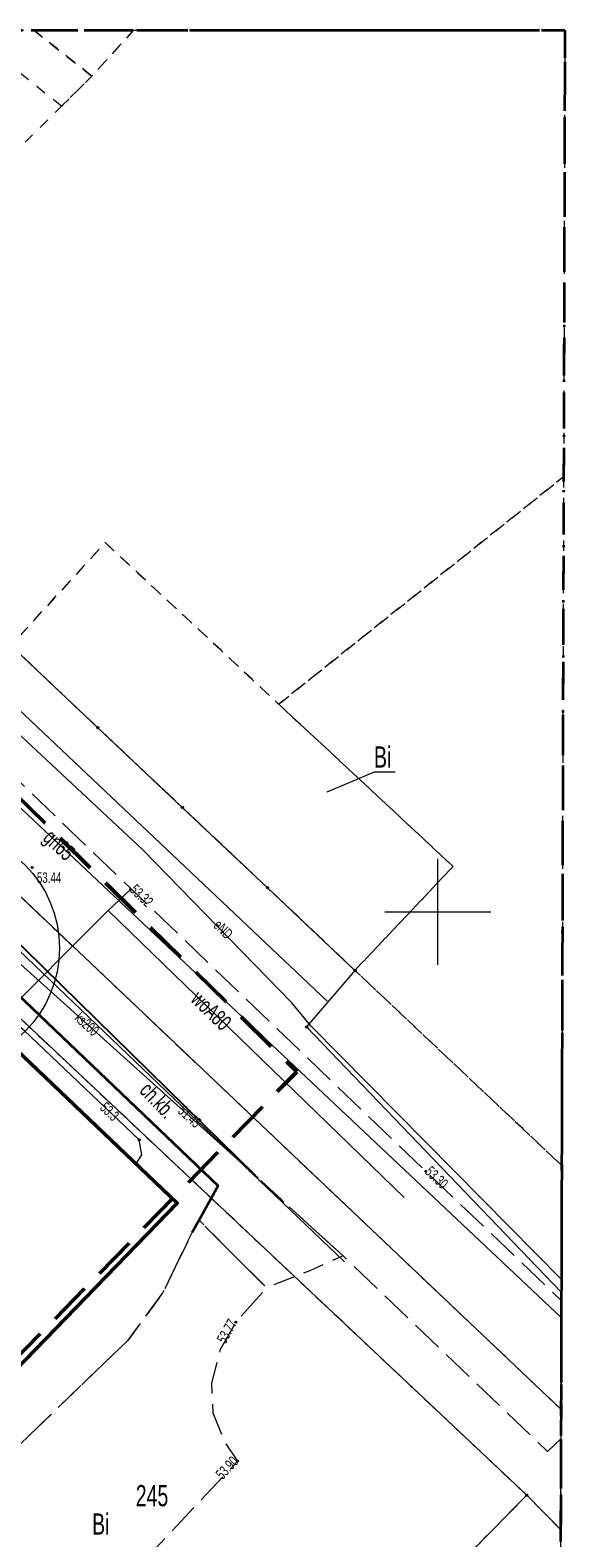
# Model space of a CAD drawing. Header units: metres. Extents: x 5507792 to 5507956, y 5948884 to 5948992.
# Tile 24 of 24: x 5507931 to 5507956, y 5948920 to 5948992. Entities that reach past the tile are written whole.
import ezdxf
from ezdxf.enums import TextEntityAlignment as Align

# ---------------------------------------------------------------- set-up
doc = ezdxf.new("R2010")
doc.units = ezdxf.units.M
for name, pattern in [('L_0_02', [0]), ('L_0_03', [1, 0.5, -0.5]), ('L_0_04', [1.5, 1, -0.5]), ('L_0_06', [2, 1.5, -0.5]), ('L_0_0C', [3, 2, -1]), ('L_0_4E', [2.5, 1.5, -1]), ('L_0_B1', [2.5, 1.5, -0.5, 0, -0.5])]:
    doc.linetypes.add(name, pattern=pattern)
doc.layers.get('0').update_dxf_attribs({"linetype": 'CONTINUOUS', "lineweight": 18})
for name, color, linetype, lineweight in [('1_roslinnosc', 102, 'CONTINUOUS', 5), ('312-budynek ewidencyjny', 7, 'CONTINUOUS', 18), ('EGB_Budynek', 7, 'CONTINUOUS', 50), ('EGB_DzialkaEwidencyjna', 7, 'L_0_02', 18), ('EGB_JednostkaEwidencyjna', 7, 'CONTINUOUS', 18), ('EGB_KonturUzytkuGruntowego', 96, 'L_0_03', 18), ('EGB_ObrebEwidencyjny', 7, 'CONTINUOUS', 18), ('EGB_PunktGraniczny', 7, 'CONTINUOUS', 18), ('GES_PrzewodElektroenergetyczny', 1, 'CONTINUOUS', 18), ('GES_PrzewodGazowy', 52, 'CONTINUOUS', 18), ('GES_PrzewodKanalizacyjny', 36, 'CONTINUOUS', 18), ('GES_PrzewodKanalizacyjny-Projektowany', 36, 'CONTINUOUS', 18), ('GES_PrzewodTelekomunikacyjny', 30, 'CONTINUOUS', 18), ('GES_PrzewodWodociagowy', 5, 'CONTINUOUS', 18), ('GES_Rzedna', 7, 'CONTINUOUS', 18), ('OT_Komunikacja', 7, 'CONTINUOUS', 18), ('OT_Ogrodzenia', 7, 'CONTINUOUS', 18), ('OT_Rzedna', 7, 'CONTINUOUS', 18), ('OT_ZagospodarowanieTerenu', 7, 'CONTINUOUS', 18), ('OTKC', 7, 'CONTINUOUS', 13), ('OTKJ', 7, 'CONTINUOUS', 13), ('OTKK', 7, 'CONTINUOUS', 13), ('OTKU', 7, 'CONTINUOUS', 13), ('OTOO', 7, 'CONTINUOUS', 13), ('OTRS', 7, 'CONTINUOUS', 13), ('OTZT', 7, 'CONTINUOUS', 18), ('SUEP', 7, 'CONTINUOUS', 13), ('SUGP', 7, 'CONTINUOUS', 18), ('SUKP', 7, 'CONTINUOUS', 13), ('SUTP', 7, 'CONTINUOUS', 13), ('SUWP', 7, 'CONTINUOUS', 13), ('Zakres', 5, 'L_0_0C', 50)]:
    doc.layers.add(name, color=color, linetype=linetype, lineweight=lineweight)
doc.styles.get("Standard").update_dxf_attribs({"font": 'arial.ttf'})
doc.linetypes.add('L_0_15_SHX', pattern='A,0,-0.375,-0.75,-0.75,-0.75,-0.75,-0.75,[1,Nowogard 244.shx,S=0.05,R=0,X=0,Y=0],-0.75,-0.75,-0.75,-0.75,-0.375', length=7.5)

# ---------------------------------------------------------------- blocks, each defined once
blk = doc.blocks.new('L_0_02_2')
at = {"color": 0}
blk.add_point((0, 0), dxfattribs=at)
blk = doc.blocks.new('L_0_02_1')
at = {"color": 0}
blk.add_point((0, 0), dxfattribs=at)
blk = doc.blocks.new('EGPG_N')
at = {"linetype": 'Continuous', "lineweight": 13}
blk.add_hatch(color=0, dxfattribs=at).paths.add_polyline_path([(0, -0.1, 1), (0, 0.1, 1)])
at = {"color": 0, "linetype": 'Continuous', "lineweight": 13}
blk.add_circle((0, 0), 0.1, dxfattribs=at)
blk = doc.blocks.new('SUPS01_07')
at = {"linetype": 'Continuous', "lineweight": 13}
blk.add_hatch(color=0, dxfattribs=at).paths.add_polyline_path([(0, -0.09, 1), (0, 0.09, 1)])
at = {"color": 0, "linetype": 'Continuous', "lineweight": 13}
blk.add_circle((0, 0), 0.0906, dxfattribs=at)
blk = doc.blocks.new('SUPS01_05')
at = {"linetype": 'Continuous', "lineweight": 13}
blk.add_hatch(color=0, dxfattribs=at).paths.add_polyline_path([(0, -0.09, 1), (0, 0.09, 1)])
at = {"color": 0, "linetype": 'Continuous', "lineweight": 13}
blk.add_circle((0, 0), 0.0906, dxfattribs=at)
blk = doc.blocks.new('OTRS')
at = {"linetype": 'Continuous', "lineweight": 13}
blk.add_hatch(color=0, dxfattribs=at).paths.add_polyline_path([(0, -0.09, 1), (0, 0.09, 1)])
at = {"color": 0, "linetype": 'Continuous', "lineweight": 13}
blk.add_circle((0, 0), 0.0906, dxfattribs=at)

msp = doc.modelspace()

# ---------------------------------------------------------------- linework, layer by layer
at = {"linetype": 'Continuous', "lineweight": 18, "flags": 128}
for points in [[(5507950, 5948947.5), (5507950, 5948952.5)], [(5507947.5, 5948950), (5507952.5, 5948950)]]:
    msp.add_lwpolyline(points, dxfattribs=at)
at = {"layer": '1_roslinnosc', "color": 52, "linetype": 'Continuous', "true_color": 0xc8c92d}
msp.add_circle((5507926.603, 5948948.291), 5.541, dxfattribs=at)
at = {"layer": '312-budynek ewidencyjny', "linetype": 'Continuous', "lineweight": 18, "flags": 128}
for points in [[(5507929.74, 5948943.85), (5507937.7, 5948936.26)], [(5507937.7, 5948936.26), (5507926.67, 5948924.89)]]:
    msp.add_lwpolyline(points, dxfattribs=at)
at = {"layer": 'EGB_Budynek', "linetype": 'Continuous', "lineweight": 50, "flags": 128}
msp.add_lwpolyline([(5507926.67, 5948924.89), (5507925.56, 5948925.96), (5507919.29, 5948931.94), (5507918.73, 5948932.46), (5507929.74, 5948943.85), (5507937.7, 5948936.26)], close=True, dxfattribs=at)
at = {"layer": 'EGB_DzialkaEwidencyjna', "linetype": 'CONTINUOUS', "lineweight": 18}
for p, q in [((5507929.85, 5948962.57), (5507933.95, 5948958.69)), ((5507933.95, 5948958.69), (5507937.94, 5948954.93)), ((5507937.94, 5948954.93), (5507941.96, 5948951.14)), ((5507941.96, 5948951.14), (5507946.09, 5948947.24)), ((5507927.05, 5948948.02), (5507954.2, 5948922.48)), ((5507954.2, 5948922.48), (5507927.05, 5948948.02)), ((5507946.09, 5948947.24), (5507943.81, 5948944.57)), ((5507943.81, 5948944.57), (5507955.832, 5948932.05)), ((5507955.832, 5948932.05), (5507955.801, 5948920.855)), ((5507954.2, 5948922.48), (5507920.01, 5948887.7)), ((5507955.801, 5948920.855), (5507954.2, 5948922.48))]:
    msp.add_line(p, q, dxfattribs=at)
at = {"layer": 'EGB_JednostkaEwidencyjna', "linetype": 'L_0_B1', "lineweight": 35, "flags": 128}
msp.add_lwpolyline([(5507848.3, 5948991.6), (5507956, 5948991.6), (5507955.7, 5948885), (5507846.5, 5948885)], close=True, dxfattribs=at)
at = {"layer": 'EGB_KonturUzytkuGruntowego', "color": 96, "linetype": 'L_0_03', "lineweight": 18, "flags": 128}
for points in [[(5507894.34, 5948991.6), (5507903.94, 5948982.75), (5507914.13, 5948979.31), (5507918.59, 5948975.04), (5507923.29, 5948970.55), (5507929.85, 5948962.57), (5507933.95, 5948958.69), (5507937.94, 5948954.93), (5507941.96, 5948951.14), (5507946.09, 5948947.24), (5507955.849, 5948938.036), (5507955.801, 5948920.855), (5507954.2, 5948922.48), (5507927.05, 5948948.02), (5507902.32, 5948970.92), (5507895.7, 5948976.72), (5507879.143, 5948991.6)], [(5507956, 5948991.6), (5507955.941, 5948970.529), (5507942.49, 5948959.8), (5507938.47, 5948963.55), (5507934.3, 5948967.42), (5507929.85, 5948962.57), (5507923.29, 5948970.55), (5507928.01, 5948975.2), (5507923.51, 5948979.35), (5507927.67, 5948983.5), (5507932.24, 5948988.01), (5507933.67, 5948989.43), (5507935.634, 5948991.6)], [(5507932.24, 5948988.01), (5507927.718, 5948991.6), (5507930.918, 5948991.6), (5507933.67, 5948989.43)], [(5507935.634, 5948991.6), (5507933.67, 5948989.43), (5507930.918, 5948991.6)], [(5507955.941, 5948970.529), (5507955.849, 5948938.036), (5507946.09, 5948947.24), (5507950.72, 5948952.14), (5507946.55, 5948956.03), (5507942.49, 5948959.8)], [(5507946.09, 5948947.24), (5507941.96, 5948951.14), (5507937.94, 5948954.93), (5507933.95, 5948958.69), (5507929.85, 5948962.57), (5507934.3, 5948967.42), (5507938.47, 5948963.55), (5507942.49, 5948959.8), (5507946.55, 5948956.03), (5507950.72, 5948952.14)], [(5507920.01, 5948887.7), (5507915.01, 5948894.29), (5507899.59, 5948919.1), (5507927.05, 5948948.02), (5507954.2, 5948922.48)], [(5507955.775, 5948911.783), (5507952.94, 5948908.67), (5507930.197, 5948885), (5507922.562, 5948885), (5507920.01, 5948887.7), (5507954.2, 5948922.48), (5507955.801, 5948920.855)]]:
    msp.add_lwpolyline(points, close=True, dxfattribs=at)
at = {"layer": 'EGB_KonturUzytkuGruntowego', "color": 7, "linetype": 'Continuous', "lineweight": 13, "flags": 128}
msp.add_lwpolyline([(5507947.99, 5948956.59), (5507946.99, 5948956.59), (5507944.76, 5948955.64)], dxfattribs=at)
at = {"layer": 'EGB_ObrebEwidencyjny', "linetype": 'L_0_4E', "lineweight": 35, "flags": 128}
msp.add_lwpolyline([(5507848.3, 5948991.6), (5507956, 5948991.6), (5507955.7, 5948885), (5507846.5, 5948885)], close=True, dxfattribs=at)
at = {"layer": 'EGB_PunktGraniczny'}
for p in [(5507933.95, 5948958.69), (5507937.94, 5948954.93), (5507941.96, 5948951.14), (5507946.09, 5948947.24), (5507943.81, 5948944.57), (5507954.2, 5948922.48)]:
    msp.add_point(p, dxfattribs=at)
at = {"layer": 'GES_PrzewodElektroenergetyczny', "color": 1, "linetype": 'Continuous', "lineweight": 18, "flags": 128}
for points in [[(5507955.834, 5948932.657), (5507952.11, 5948936.43), (5507944, 5948944.62), (5507943.11, 5948945.71), (5507936.07, 5948952.92), (5507924.59, 5948963.64), (5507913.48, 5948974.89), (5507910.23, 5948976.49), (5507894.046, 5948991.6)], [(5507893, 5948961.73), (5507903.54, 5948973.41), (5507928.02, 5948950.28), (5507945.59, 5948933.49)]]:
    msp.add_lwpolyline(points, dxfattribs=at)
at = {"layer": 'GES_PrzewodGazowy', "color": 52, "linetype": 'Continuous', "lineweight": 18, "flags": 128}
msp.add_lwpolyline([(5507955.829, 5948930.856), (5507924.05, 5948960.77)], dxfattribs=at)
at = {"layer": 'GES_PrzewodKanalizacyjny', "color": 36, "linetype": 'Continuous', "lineweight": 18, "flags": 128}
msp.add_lwpolyline([(5507941.39, 5948937.56), (5507941.15, 5948937.78), (5507926.19, 5948951.21), (5507925.92, 5948951.45)], dxfattribs=at)
at = {"layer": 'GES_PrzewodKanalizacyjny-Projektowany', "color": 36, "linetype": 'L_0_06', "lineweight": 18, "flags": 128}
msp.add_lwpolyline([(5507917.3, 5948963.04), (5507955.817, 5948926.534)], dxfattribs=at)
at = {"layer": 'GES_PrzewodTelekomunikacyjny', "color": 30, "linetype": 'Continuous', "lineweight": 18, "flags": 128}
for points in [[(5507944.78, 5948945.78), (5507910.96, 5948977.75), (5507905.25, 5948970.79), (5507886.72, 5948952.05)], [(5507935.76, 5948938.11), (5507936.03, 5948938.53), (5507935.91, 5948939.25), (5507930.48, 5948944.41), (5507927.6, 5948946.67), (5507924.77, 5948943.75), (5507921.57, 5948946.93), (5507916.22, 5948952.23), (5507903.56, 5948964.75), (5507903.45, 5948966.14), (5507903.07, 5948966.54)]]:
    msp.add_lwpolyline(points, dxfattribs=at)
at = {"layer": 'GES_PrzewodWodociagowy', "color": 5, "linetype": 'Continuous', "lineweight": 18, "flags": 128}
for points in [[(5507934.44, 5948950.06), (5507935.5, 5948951.06)], [(5507923.7, 5948939.32), (5507934.44, 5948950.06)], [(5507934.44, 5948950.06), (5507948.42, 5948936.52)]]:
    msp.add_lwpolyline(points, dxfattribs=at)
at = {"layer": 'OT_Komunikacja', "color": 7, "linetype": 'L_0_06', "lineweight": 18, "flags": 128}
for points in [[(5507955.813, 5948925.142), (5507955.18, 5948924.54), (5507945.54, 5948933.77), (5507943.48, 5948935.62), (5507941.38, 5948937.57), (5507928.04, 5948950.65), (5507922.1, 5948948.91), (5507903.11, 5948967.65), (5507901.68, 5948968.21), (5507900.2, 5948968.3), (5507898.91, 5948967.91), (5507893, 5948961.73), (5507881.75, 5948949.71), (5507876.46, 5948953.58), (5507877.73, 5948953.94), (5507879.23, 5948954.73), (5507897.95, 5948974.98), (5507898.69, 5948975.82), (5507899.06, 5948976.82), (5507899.34, 5948978.03), (5507899.3, 5948979.24), (5507898.85, 5948980.51), (5507902.01, 5948983), (5507902.68, 5948982.65), (5507903.47, 5948982.35), (5507904.27, 5948982.3), (5507905.13, 5948982.6), (5507906.24, 5948983.83), (5507910.02, 5948979.91), (5507909.52, 5948979.14), (5507909.28, 5948978.69), (5507909.18, 5948978.12), (5507909.16, 5948977.61), (5507909.29, 5948977.09), (5507909.65, 5948976.14), (5507909.98, 5948975.54), (5507910.08, 5948975.42), (5507925.81, 5948960.39), (5507949.43, 5948937.76), (5507955.831, 5948931.665)], [(5507924.88, 5948922.94), (5507926.56, 5948921.3), (5507928.47, 5948923.16), (5507928.61, 5948923.28), (5507935.39, 5948929.8), (5507937.02, 5948932.03), (5507938.41, 5948934.88), (5507938.73, 5948935.45), (5507941.92, 5948932.26), (5507940.46, 5948930.64), (5507939.72, 5948929.35), (5507939.31, 5948927.77), (5507939.38, 5948926.36), (5507939.91, 5948925.03), (5507940.55, 5948924.09), (5507934.34, 5948917.47), (5507936.63, 5948915.4), (5507935.21, 5948913.93), (5507933.86, 5948912.52), (5507922.91, 5948923.12), (5507923.76, 5948924.03)]]:
    msp.add_lwpolyline(points, close=True, dxfattribs=at)
at = {"layer": 'OT_Komunikacja', "color": 7, "linetype": 'L_0_04', "lineweight": 18, "flags": 128}
msp.add_lwpolyline([(5507938.73, 5948935.45), (5507939.64, 5948937.07), (5507927.95, 5948948.22), (5507927.15, 5948949.25), (5507923.88, 5948948.02), (5507920.13, 5948948.78), (5507917.99, 5948950.96), (5507916.82, 5948952.06), (5507903.42, 5948965.52), (5507901.71, 5948965.76), (5507899.69, 5948966.3), (5507897.22, 5948963.62), (5507895.81, 5948962.06), (5507894.53, 5948960.63), (5507884.84, 5948949.97), (5507884.5, 5948947.7), (5507881.75, 5948949.71), (5507893, 5948961.73), (5507898.91, 5948967.91), (5507900.2, 5948968.3), (5507901.68, 5948968.21), (5507903.11, 5948967.65), (5507922.1, 5948948.91), (5507928.04, 5948950.65), (5507941.38, 5948937.57), (5507943.48, 5948935.62), (5507945.54, 5948933.77), (5507943.96, 5948933.07), (5507941.92, 5948932.26)], close=True, dxfattribs=at)
at = {"layer": 'OT_Komunikacja', "color": 7, "linetype": 'Continuous', "lineweight": 25, "flags": 128}
msp.add_lwpolyline([(5507893, 5948961.73), (5507898.91, 5948967.91), (5507900.2, 5948968.3), (5507901.68, 5948968.21), (5507903.11, 5948967.65), (5507922.1, 5948948.91), (5507928.04, 5948950.65), (5507941.38, 5948937.57)], dxfattribs=at)
at = {"layer": 'OT_Ogrodzenia', "linetype": 'L_0_15_SHX', "lineweight": 35}
for p, q in [((5507927.95, 5948948.22), (5507939.64, 5948937.07)), ((5507939.64, 5948937.07), (5507938.73, 5948935.45)), ((5507938.73, 5948935.45), (5507938.41, 5948934.88))]:
    msp.add_line(p, q, dxfattribs=at)
at = {"layer": 'OT_Ogrodzenia', "linetype": 'CONTINUOUS', "lineweight": 35}
for p, q in [((5507927.95, 5948948.22), (5507939.64, 5948937.07)), ((5507939.64, 5948937.07), (5507938.73, 5948935.45)), ((5507938.73, 5948935.45), (5507938.41, 5948934.88))]:
    msp.add_line(p, q, dxfattribs=at)
at = {"layer": 'OT_Rzedna', "color": 7}
msp.add_point((5507930.85, 5948952.09), dxfattribs=at)
at = {"layer": 'OT_ZagospodarowanieTerenu', "color": 7, "linetype": 'L_0_04', "lineweight": 18, "flags": 128}
msp.add_lwpolyline([(5507915.22, 5948934.99), (5507918.39, 5948938.24), (5507921.82, 5948941.79), (5507927.95, 5948948.22), (5507939.64, 5948937.07), (5507938.73, 5948935.45), (5507938.41, 5948934.88), (5507937.02, 5948932.03), (5507935.39, 5948929.8), (5507928.61, 5948923.28), (5507928.47, 5948923.16), (5507926.67, 5948924.89), (5507937.7, 5948936.26), (5507929.74, 5948943.85), (5507918.73, 5948932.46), (5507919.29, 5948931.94), (5507916.6, 5948929.13), (5507916.04, 5948929.66), (5507908.07, 5948921.34), (5507906.42, 5948922.97), (5507905.03, 5948924.37)], close=True, dxfattribs=at)
at = {"layer": 'OTKC', "color": 7, "linetype": 'L_0_04', "lineweight": 18, "flags": 128}
msp.add_lwpolyline([(5507938.73, 5948935.45), (5507939.64, 5948937.07), (5507927.95, 5948948.22), (5507927.15, 5948949.25), (5507923.88, 5948948.02), (5507920.13, 5948948.78), (5507917.99, 5948950.96), (5507916.82, 5948952.06), (5507903.42, 5948965.52), (5507901.71, 5948965.76), (5507899.69, 5948966.3), (5507897.22, 5948963.62), (5507895.81, 5948962.06), (5507894.53, 5948960.63), (5507884.84, 5948949.97), (5507884.5, 5948947.7), (5507881.75, 5948949.71), (5507893, 5948961.73), (5507898.91, 5948967.91), (5507900.2, 5948968.3), (5507901.68, 5948968.21), (5507903.11, 5948967.65), (5507922.1, 5948948.91), (5507928.04, 5948950.65), (5507941.38, 5948937.57), (5507943.48, 5948935.62), (5507945.54, 5948933.77), (5507943.96, 5948933.07), (5507941.92, 5948932.26)], close=True, dxfattribs=at)
at = {"layer": 'OTKJ', "color": 7, "linetype": 'L_0_06', "lineweight": 18, "flags": 128}
msp.add_lwpolyline([(5507955.813, 5948925.142), (5507955.18, 5948924.54), (5507945.54, 5948933.77), (5507943.48, 5948935.62), (5507941.38, 5948937.57), (5507928.04, 5948950.65), (5507922.1, 5948948.91), (5507903.11, 5948967.65), (5507901.68, 5948968.21), (5507900.2, 5948968.3), (5507898.91, 5948967.91), (5507893, 5948961.73), (5507881.75, 5948949.71), (5507876.46, 5948953.58), (5507877.73, 5948953.94), (5507879.23, 5948954.73), (5507897.95, 5948974.98), (5507898.69, 5948975.82), (5507899.06, 5948976.82), (5507899.34, 5948978.03), (5507899.3, 5948979.24), (5507898.85, 5948980.51), (5507902.01, 5948983), (5507902.68, 5948982.65), (5507903.47, 5948982.35), (5507904.27, 5948982.3), (5507905.13, 5948982.6), (5507906.24, 5948983.83), (5507910.02, 5948979.91), (5507909.52, 5948979.14), (5507909.28, 5948978.69), (5507909.18, 5948978.12), (5507909.16, 5948977.61), (5507909.29, 5948977.09), (5507909.65, 5948976.14), (5507909.98, 5948975.54), (5507910.08, 5948975.42), (5507925.81, 5948960.39), (5507949.43, 5948937.76), (5507955.831, 5948931.665)], close=True, dxfattribs=at)
at = {"layer": 'OTKK', "color": 7, "linetype": 'Continuous', "lineweight": 25, "flags": 128}
msp.add_lwpolyline([(5507893, 5948961.73), (5507898.91, 5948967.91), (5507900.2, 5948968.3), (5507901.68, 5948968.21), (5507903.11, 5948967.65), (5507922.1, 5948948.91), (5507928.04, 5948950.65), (5507941.38, 5948937.57)], dxfattribs=at)
at = {"layer": 'OTKU', "color": 7, "linetype": 'L_0_06', "lineweight": 18, "flags": 128}
msp.add_lwpolyline([(5507924.88, 5948922.94), (5507926.56, 5948921.3), (5507928.47, 5948923.16), (5507928.61, 5948923.28), (5507935.39, 5948929.8), (5507937.02, 5948932.03), (5507938.41, 5948934.88), (5507938.73, 5948935.45), (5507941.92, 5948932.26), (5507940.46, 5948930.64), (5507939.72, 5948929.35), (5507939.31, 5948927.77), (5507939.38, 5948926.36), (5507939.91, 5948925.03), (5507940.55, 5948924.09), (5507934.34, 5948917.47), (5507936.63, 5948915.4), (5507935.21, 5948913.93), (5507933.86, 5948912.52), (5507922.91, 5948923.12), (5507923.76, 5948924.03)], close=True, dxfattribs=at)
at = {"layer": 'OTOO', "linetype": 'L_0_15_SHX', "lineweight": 35}
for p, q in [((5507927.95, 5948948.22), (5507939.64, 5948937.07)), ((5507939.64, 5948937.07), (5507938.73, 5948935.45)), ((5507938.73, 5948935.45), (5507938.41, 5948934.88))]:
    msp.add_line(p, q, dxfattribs=at)
at = {"layer": 'OTOO', "linetype": 'CONTINUOUS', "lineweight": 35}
for p, q in [((5507927.95, 5948948.22), (5507939.64, 5948937.07)), ((5507939.64, 5948937.07), (5507938.73, 5948935.45)), ((5507938.73, 5948935.45), (5507938.41, 5948934.88))]:
    msp.add_line(p, q, dxfattribs=at)
at = {"layer": 'OTZT', "color": 7, "linetype": 'L_0_04', "lineweight": 18, "flags": 128}
msp.add_lwpolyline([(5507915.22, 5948934.99), (5507918.39, 5948938.24), (5507921.82, 5948941.79), (5507927.95, 5948948.22), (5507939.64, 5948937.07), (5507938.73, 5948935.45), (5507938.41, 5948934.88), (5507937.02, 5948932.03), (5507935.39, 5948929.8), (5507928.61, 5948923.28), (5507928.47, 5948923.16), (5507926.67, 5948924.89), (5507937.7, 5948936.26), (5507929.74, 5948943.85), (5507918.73, 5948932.46), (5507919.29, 5948931.94), (5507916.6, 5948929.13), (5507916.04, 5948929.66), (5507908.07, 5948921.34), (5507906.42, 5948922.97), (5507905.03, 5948924.37)], close=True, dxfattribs=at)
at = {"layer": 'SUEP', "color": 1, "linetype": 'Continuous', "lineweight": 18, "flags": 128}
for points in [[(5507955.834, 5948932.657), (5507952.11, 5948936.43), (5507944, 5948944.62), (5507943.11, 5948945.71), (5507936.07, 5948952.92), (5507924.59, 5948963.64), (5507913.48, 5948974.89), (5507910.23, 5948976.49), (5507894.046, 5948991.6)], [(5507893, 5948961.73), (5507903.54, 5948973.41), (5507928.02, 5948950.28), (5507945.59, 5948933.49)]]:
    msp.add_lwpolyline(points, dxfattribs=at)
at = {"layer": 'SUGP', "color": 52, "linetype": 'Continuous', "lineweight": 18, "flags": 128}
msp.add_lwpolyline([(5507955.829, 5948930.856), (5507924.05, 5948960.77)], dxfattribs=at)
at = {"layer": 'SUKP', "color": 36, "linetype": 'Continuous', "lineweight": 18, "flags": 128}
for points in [[(5507917.3, 5948963.04), (5507955.817, 5948926.534)], [(5507941.39, 5948937.56), (5507941.15, 5948937.78), (5507926.19, 5948951.21), (5507925.92, 5948951.45)]]:
    msp.add_lwpolyline(points, dxfattribs=at)
at = {"layer": 'SUTP', "color": 30, "linetype": 'Continuous', "lineweight": 18, "flags": 128}
for points in [[(5507944.78, 5948945.78), (5507910.96, 5948977.75), (5507905.25, 5948970.79), (5507886.72, 5948952.05)], [(5507935.76, 5948938.11), (5507936.03, 5948938.53), (5507935.91, 5948939.25), (5507930.48, 5948944.41), (5507927.6, 5948946.67), (5507924.77, 5948943.75), (5507921.57, 5948946.93), (5507916.22, 5948952.23), (5507903.56, 5948964.75), (5507903.45, 5948966.14), (5507903.07, 5948966.54)]]:
    msp.add_lwpolyline(points, dxfattribs=at)
at = {"layer": 'SUWP', "color": 5, "linetype": 'Continuous', "lineweight": 18, "flags": 128}
for points in [[(5507934.44, 5948950.06), (5507935.5, 5948951.06)], [(5507923.7, 5948939.32), (5507934.44, 5948950.06)], [(5507934.44, 5948950.06), (5507948.42, 5948936.52)]]:
    msp.add_lwpolyline(points, dxfattribs=at)
at = {"layer": 'Zakres', "lineweight": 50, "flags": 128}
msp.add_lwpolyline([(5507908.68, 5948976.65), (5507943.34, 5948942.46), (5507896.16, 5948894.25), (5507893.22, 5948900.57), (5507868.37, 5948947.46), (5507905.06, 5948982.15)], close=True, dxfattribs=at)

# ---------------------------------------------------------------- block references
at = {"layer": 'EGB_DzialkaEwidencyjna', "color": 7, "linetype": 'Continuous', "xscale": 0.5, "yscale": 0.5, "zscale": 0.5}
for name, p, rotation in [('L_0_02_2', (5507933.95, 5948958.69), 136.58), ('L_0_02_1', (5507933.95, 5948958.69), 316.7), ('L_0_02_2', (5507937.94, 5948954.93), 136.7), ('L_0_02_1', (5507937.94, 5948954.93), 316.69), ('L_0_02_2', (5507941.96, 5948951.14), 136.69), ('L_0_02_1', (5507941.96, 5948951.14), 316.64), ('L_0_02_2', (5507946.09, 5948947.24), 136.64), ('L_0_02_1', (5507946.09, 5948947.24), 229.5), ('L_0_02_2', (5507943.81, 5948944.57), 49.50000000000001), ('L_0_02_1', (5507943.81, 5948944.57), 313.84), ('L_0_02_2', (5507955.832, 5948932.05), 133.84), ('L_0_02_1', (5507955.832, 5948932.05), 269.8399999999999), ('L_0_02_2', (5507954.2, 5948922.48), 136.75), ('L_0_02_1', (5507954.2, 5948922.48), 225.49), ('L_0_02_2', (5507954.2, 5948922.48), 314.56), ('L_0_02_1', (5507954.2, 5948922.48), 136.75), ('L_0_02_2', (5507955.801, 5948920.855), 89.84000000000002), ('L_0_02_1', (5507955.801, 5948920.855), 134.56)]:
    msp.add_blockref(name, p, dxfattribs=dict(at, rotation=rotation))
at = {"layer": 'EGB_PunktGraniczny', "linetype": 'Continuous', "xscale": 0.5, "yscale": 0.5, "zscale": 0.5}
for p in [(5507933.95, 5948958.69), (5507937.94, 5948954.93), (5507941.96, 5948951.14), (5507946.09, 5948947.24), (5507943.81, 5948944.57), (5507954.2, 5948922.48)]:
    msp.add_blockref('EGPG_N', p, dxfattribs=at)
at = {"layer": 'GES_Rzedna', "color": 30, "linetype": 'Continuous', "xscale": 0.5, "yscale": 0.5, "zscale": 0.5}
msp.add_blockref('SUPS01_07', (5507935.91, 5948939.25), dxfattribs=at)
at = {"layer": 'GES_Rzedna', "color": 36, "linetype": 'Continuous', "xscale": 0.5, "yscale": 0.5, "zscale": 0.5}
msp.add_blockref('SUPS01_05', (5507941.15, 5948937.78), dxfattribs=at)
at = {"layer": 'OT_Rzedna', "color": 7, "linetype": 'Continuous', "xscale": 0.5, "yscale": 0.5, "zscale": 0.5}
msp.add_blockref('OTRS', (5507930.85, 5948952.09), dxfattribs=at)
at = {"layer": 'OT_Rzedna', "linetype": 'Continuous', "xscale": 0.5, "yscale": 0.5, "zscale": 0.5}
for p in [(5507935.5, 5948951.06), (5507949.43, 5948937.76), (5507940.46, 5948930.64), (5507940.55, 5948924.09)]:
    msp.add_blockref('OTRS', p, dxfattribs=at)
at = {"layer": 'OTRS', "linetype": 'Continuous', "xscale": 0.5, "yscale": 0.5, "zscale": 0.5}
for p in [(5507935.5, 5948951.06), (5507949.43, 5948937.76), (5507940.46, 5948930.64), (5507940.55, 5948924.09)]:
    msp.add_blockref('OTRS', p, dxfattribs=at)

# ---------------------------------------------------------------- texts
at = {"layer": 'EGB_DzialkaEwidencyjna', "color": 7, "lineweight": 20, "width": 0.66}
msp.add_text('245', height=1, dxfattribs=at).set_placement((5507935.74, 5948921.657), align=Align.BOTTOM_LEFT)
at = {"layer": 'EGB_KonturUzytkuGruntowego', "color": 96, "lineweight": 20, "width": 0.66}
for p in [(5507946.99, 5948956.507), (5507933.68, 5948920.317)]:
    msp.add_text('Bi', height=1, dxfattribs=at).set_placement(p, align=Align.BOTTOM_LEFT)
at = {"layer": 'GES_PrzewodElektroenergetyczny', "color": 1, "lineweight": 15, "width": 0.66}
msp.add_text('eND', height=0.5, rotation=314.7, dxfattribs=at).set_placement((5507939.55, 5948949.5), align=Align.MIDDLE_LEFT)
at = {"layer": 'GES_PrzewodGazowy', "color": 52, "lineweight": 15, "width": 0.66}
msp.add_text('gn65', height=0.75, rotation=316.7, dxfattribs=at).set_placement((5507931.57, 5948953.69), align=Align.MIDDLE_LEFT)
at = {"layer": 'GES_PrzewodKanalizacyjny', "color": 36, "lineweight": 15, "width": 0.66}
msp.add_text('ks200', height=0.5, rotation=318.1, dxfattribs=at).set_placement((5507932.98, 5948945.11), align=Align.MIDDLE_LEFT)
at = {"layer": 'GES_PrzewodWodociagowy', "color": 5, "lineweight": 15, "width": 0.66}
msp.add_text('woA80', height=0.75, rotation=315.9, dxfattribs=at).set_placement((5507938.55, 5948946.08), align=Align.MIDDLE_LEFT)
at = {"layer": 'GES_Rzedna', "color": 30, "lineweight": 15, "width": 0.66}
msp.add_text('53.3', height=0.5, rotation=316.5, dxfattribs=at).set_placement((5507934.18, 5948940.89), align=Align.MIDDLE_LEFT)
at = {"layer": 'GES_Rzedna', "color": 36, "lineweight": 15, "width": 0.66}
msp.add_text('51.45', height=0.5, rotation=318.1, dxfattribs=at).set_placement((5507937.86, 5948940.73), align=Align.MIDDLE_LEFT)
at = {"layer": 'OT_Komunikacja', "color": 7, "lineweight": 15, "width": 0.66}
msp.add_text('ch.kb.', height=0.75, rotation=313.6, dxfattribs=at).set_placement((5507935.709, 5948941.368), align=Align.BOTTOM_LEFT)
at = {"layer": 'OT_Rzedna', "color": 7, "lineweight": 15, "width": 0.66}
msp.add_text('53.44', height=0.5, rotation=-360, dxfattribs=at).set_placement((5507931.075, 5948951.865), align=Align.TOP_LEFT)
for s, p in [('53.32', (5507935.327, 5948950.879)), ('53.30', (5507949.257, 5948937.579))]:
    msp.add_text(s, height=0.5, rotation=316.3, dxfattribs=at).set_placement(p, align=Align.BOTTOM_LEFT)
for s, rotation, p in [('53.77', 60.2, (5507940.677, 5948930.516)), ('53.90', 46.8, (5507940.732, 5948923.919))]:
    msp.add_text(s, height=0.5, rotation=rotation, dxfattribs=at).set_placement(p, align=Align.BOTTOM_RIGHT)

doc.saveas('drawing.dxf')
